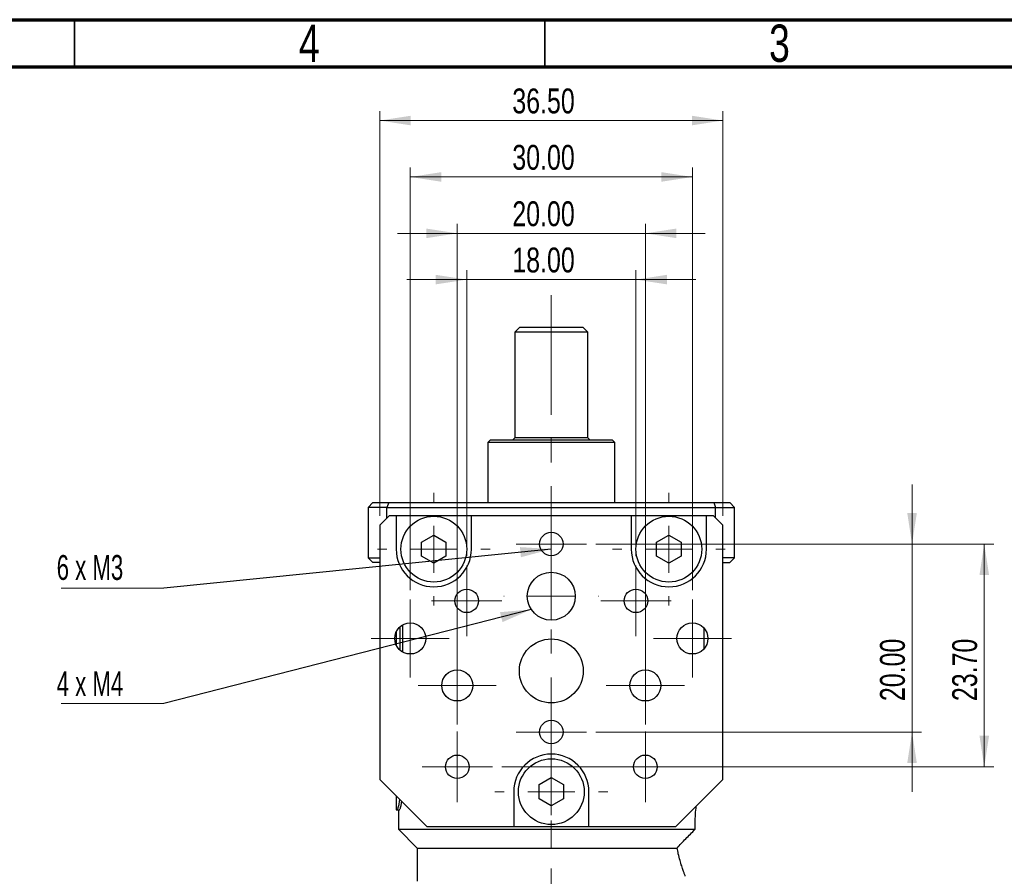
# Paper-space layout 'Sheet2' of a CAD drawing. Header units: millimetres. Extents: x 15 to 415, y 5 to 473.
# Tile 21 of 30: x 209 to 314, y 201 to 292. Entities that reach past the tile are written whole.
import ezdxf

# ---------------------------------------------------------------- set-up
doc = ezdxf.new("R2010")
doc.units = ezdxf.units.MM
doc.linetypes.add('CENTERX2', pattern=[20.32, 12.7, -2.54, 2.54, -2.54])
doc.styles.add('SLDTEXTSTYLE0', font='TXT', dxfattribs={"width": 0.75})
doc.styles.add('SLDTEXTSTYLE4', font='TXT', dxfattribs={"width": 0.666667})
doc.dimstyles.new('SLDDIMSTYLE2', dxfattribs={"dimtxt": 2.645833, "dimasz": 3.302, "dimexe": 0, "dimexo": 0.0625, "dimgap": 0.661458, "dimtad": 1, "dimrnd": 1e-09, "dimzin": 4, "dimdsep": 46, "dimtxsty": 'SLDTEXTSTYLE0', "dimsah": 1, "dimcen": 0.09, "dimadec": 0, "dimazin": 1, "dimtfac": 1, "dimtofl": 0, "dimtmove": 0, "dimatfit": 3, "dimfxl": 1, "dimfrac": 2, "dimtolj": 1, "dimtzin": 12, "dimarcsym": 0})
doc.dimstyles.new('SLDDIMSTYLE4', dxfattribs={"dimtxt": 0.18, "dimasz": 3.302, "dimexe": 0, "dimexo": 0.0625, "dimgap": 0, "dimtad": 0, "dimtih": 1, "dimtoh": 1, "dimdec": 0, "dimrnd": 1e-09, "dimzin": 0, "dimdsep": 46, "dimtxsty": 'Standard', "dimsah": 1, "dimcen": 0.09, "dimadec": 0, "dimazin": 0, "dimtfac": 3.302, "dimtdec": 0, "dimtofl": 0, "dimtmove": 0, "dimatfit": 3, "dimfxl": 1, "dimfrac": 2, "dimtolj": 1, "dimtzin": 0, "dimarcsym": 0})
doc.dimstyles.new('SLDDIMSTYLE9', dxfattribs={"dimtxt": 2.645833, "dimasz": 3.302, "dimexe": 0, "dimexo": 0.0625, "dimgap": 0.661458, "dimtad": 1, "dimrnd": 1e-09, "dimzin": 4, "dimdsep": 46, "dimtxsty": 'SLDTEXTSTYLE0', "dimsah": 1, "dimcen": 0.09, "dimadec": 0, "dimazin": 1, "dimtfac": 1, "dimtmove": 0, "dimatfit": 0, "dimfxl": 1, "dimfrac": 2, "dimtolj": 1, "dimtzin": 12, "dimarcsym": 0})

# ---------------------------------------------------------------- blocks, each defined once
blk = doc.blocks.new('_D_21')
at = {"color": 7, "linetype": 'Continuous', "lineweight": 0}
for p, q in [((247.45, 239.22), (247.45, 282.27)), ((283.95, 239.22), (283.95, 282.27)), ((247.45, 281.27), (283.95, 281.27))]:
    blk.add_line(p, q, dxfattribs=at)
at = {"color": 7, "linetype": 'Continuous', "lineweight": 18}
for points in [[(247.45, 281.27), (250.75, 280.76), (250.75, 281.78)], [(283.95, 281.27), (280.65, 281.78), (280.65, 280.76)]]:
    blk.add_solid(points, dxfattribs=at)
at = {"color": 7, "linetype": 'Continuous', "lineweight": 18, "insert": (261.55, 284.68), "char_height": 2.646, "attachment_point": 1, "style": 'SLDTEXTSTYLE0'}
blk.add_mtext('36.50', dxfattribs=at)
blk = doc.blocks.new('_D_22')
at = {"color": 7, "linetype": 'Continuous', "lineweight": 0}
for p, q in [((250.7, 231.32), (250.7, 276.27)), ((280.7, 231.32), (280.7, 276.27)), ((250.7, 275.27), (280.7, 275.27))]:
    blk.add_line(p, q, dxfattribs=at)
at = {"color": 7, "linetype": 'Continuous', "lineweight": 18}
for points in [[(250.7, 275.27), (254, 274.76), (254, 275.78)], [(280.7, 275.27), (277.4, 275.78), (277.4, 274.76)]]:
    blk.add_solid(points, dxfattribs=at)
at = {"color": 7, "linetype": 'Continuous', "lineweight": 18, "insert": (261.55, 278.68), "char_height": 2.646, "attachment_point": 1, "style": 'SLDTEXTSTYLE0'}
blk.add_mtext('30.00', dxfattribs=at)
blk = doc.blocks.new('_D_23')
at = {"color": 7, "linetype": 'Continuous', "lineweight": 0}
for p, q in [((255.7, 217.27), (255.7, 270.27)), ((275.7, 217.27), (275.7, 270.27)), ((255.7, 269.27), (249.35, 269.27)), ((255.7, 269.27), (275.7, 269.27)), ((275.7, 269.27), (282.05, 269.27))]:
    blk.add_line(p, q, dxfattribs=at)
at = {"color": 7, "linetype": 'Continuous', "lineweight": 18}
for points in [[(255.7, 269.27), (252.4, 269.78), (252.4, 268.76)], [(275.7, 269.27), (279, 268.76), (279, 269.78)]]:
    blk.add_solid(points, dxfattribs=at)
at = {"color": 7, "linetype": 'Continuous', "lineweight": 18, "insert": (261.55, 272.68), "char_height": 2.646, "attachment_point": 1, "style": 'SLDTEXTSTYLE0'}
blk.add_mtext('20.00', dxfattribs=at)
blk = doc.blocks.new('_D_24')
at = {"color": 7, "linetype": 'Continuous', "lineweight": 0}
for p, q in [((256.7, 234.92), (256.7, 265.35)), ((274.7, 234.92), (274.7, 265.35)), ((256.7, 264.35), (250.35, 264.35)), ((256.7, 264.35), (274.7, 264.35)), ((274.7, 264.35), (281.05, 264.35))]:
    blk.add_line(p, q, dxfattribs=at)
at = {"color": 7, "linetype": 'Continuous', "lineweight": 18}
for points in [[(256.7, 264.35), (253.4, 264.86), (253.4, 263.84)], [(274.7, 264.35), (278, 263.84), (278, 264.86)]]:
    blk.add_solid(points, dxfattribs=at)
at = {"color": 7, "linetype": 'Continuous', "lineweight": 18, "insert": (261.55, 267.76), "char_height": 2.646, "attachment_point": 1, "style": 'SLDTEXTSTYLE0'}
blk.add_mtext('18.00', dxfattribs=at)
blk = doc.blocks.new('_D_25')
at = {"color": 7, "linetype": 'Continuous', "lineweight": 0}
for p, q in [((270.45, 236.22), (312.74, 236.22)), ((311.74, 236.22), (311.74, 212.52)), ((260.45, 212.52), (312.74, 212.52))]:
    blk.add_line(p, q, dxfattribs=at)
at = {"color": 7, "linetype": 'Continuous', "lineweight": 18}
for points in [[(311.74, 236.22), (311.23, 232.92), (312.25, 232.92)], [(311.74, 212.52), (312.25, 215.82), (311.23, 215.82)]]:
    blk.add_solid(points, dxfattribs=at)
at = {"color": 7, "linetype": 'Continuous', "lineweight": 18, "insert": (308.33, 219.51), "char_height": 2.646, "attachment_point": 1, "rotation": 90, "style": 'SLDTEXTSTYLE0'}
blk.add_mtext('23.70', dxfattribs=at)
blk = doc.blocks.new('_D_26')
at = {"color": 7, "linetype": 'Continuous', "lineweight": 0}
for p, q in [((304.06, 236.22), (304.06, 242.57)), ((270.45, 236.22), (305.06, 236.22)), ((304.06, 216.22), (304.06, 236.22)), ((270.45, 216.22), (305.06, 216.22)), ((304.06, 216.22), (304.06, 209.87))]:
    blk.add_line(p, q, dxfattribs=at)
at = {"color": 7, "linetype": 'Continuous', "lineweight": 18}
for points in [[(304.06, 236.22), (304.57, 239.52), (303.55, 239.52)], [(304.06, 216.22), (303.55, 212.92), (304.57, 212.92)]]:
    blk.add_solid(points, dxfattribs=at)
at = {"color": 7, "linetype": 'Continuous', "lineweight": 18, "insert": (300.65, 219.51), "char_height": 2.646, "attachment_point": 1, "rotation": 90, "style": 'SLDTEXTSTYLE0'}
blk.add_mtext('20.00', dxfattribs=at)
blk = doc.blocks.new('SW_NOTE_0_11')
at = {"color": 0, "linetype": 'Continuous', "lineweight": 0}
blk.add_line((-10.92, 0), (0, 0), dxfattribs=at)
at = {"color": 0, "linetype": 'Continuous', "lineweight": 0, "insert": (-11.4, 3.51), "char_height": 2.646, "attachment_point": 1, "style": 'SLDTEXTSTYLE4'}
blk.add_mtext('6 x M3', dxfattribs=at)
blk = doc.blocks.new('SW_NOTE_0_12')
at = {"color": 0, "linetype": 'Continuous', "lineweight": 0}
blk.add_line((-10.92, 0), (0, 0), dxfattribs=at)
at = {"color": 0, "linetype": 'Continuous', "lineweight": 0, "insert": (-11.4, 3.42), "char_height": 2.646, "attachment_point": 1, "style": 'SLDTEXTSTYLE4'}
blk.add_mtext('4 x M4', dxfattribs=at)
blk = doc.blocks.new('SW_CENTERMARKSYMBOL_6')
at = {"color": 0, "linetype": 'Continuous', "lineweight": 18}
for p, q in [((0, 5), (0, 6)), ((0, 0), (0, 2.5)), ((-5, 0), (-6, 0)), ((0, 0), (-2.5, 0)), ((0, 0), (0, -2.5)), ((0, 0), (2.5, 0)), ((5, 0), (6, 0)), ((0, -5), (0, -6))]:
    blk.add_line(p, q, dxfattribs=at)
blk = doc.blocks.new('SW_CENTERMARKSYMBOL_7')
at = {"color": 0, "linetype": 'Continuous', "lineweight": 18}
for p, q in [((0, 5), (0, 6)), ((0, 0), (0, 2.5)), ((-5, 0), (-6, 0)), ((0, 0), (-2.5, 0)), ((0, 0), (0, -2.5)), ((0, 0), (2.5, 0)), ((5, 0), (6, 0)), ((0, -5), (0, -6))]:
    blk.add_line(p, q, dxfattribs=at)
blk = doc.blocks.new('SW_CENTERMARKSYMBOL_8')
at = {"color": 0, "linetype": 'Continuous', "lineweight": 18}
for p, q in [((0, 2.5), (0, 3.75)), ((0, 0), (0, 2.5)), ((-2.5, 0), (-3.75, 0)), ((0, 0), (-2.5, 0)), ((0, 0), (0, -2.5)), ((0, 0), (2.5, 0)), ((2.5, 0), (3.75, 0)), ((0, -2.5), (0, -3.75))]:
    blk.add_line(p, q, dxfattribs=at)
blk = doc.blocks.new('SW_CENTERMARKSYMBOL_9')
at = {"color": 0, "linetype": 'Continuous', "lineweight": 18}
for p, q in [((0, 5), (0, 5.0527)), ((0, 0), (0, 2.5)), ((-5, 0), (-5.0527, 0)), ((0, 0), (-2.5, 0)), ((0, 0), (0, -2.5)), ((0, 0), (2.5, 0)), ((5, 0), (5.0527, 0)), ((0, -5), (0, -5.0527))]:
    blk.add_line(p, q, dxfattribs=at)
blk = doc.blocks.new('SW_CENTERMARKSYMBOL_10')
at = {"color": 0, "linetype": 'Continuous', "lineweight": 18}
for p, q in [((0, 2.5), (0, 3.75)), ((0, 0), (0, 2.5)), ((-2.5, 0), (-3.75, 0)), ((0, 0), (-2.5, 0)), ((0, 0), (0, -2.5)), ((0, 0), (2.5, 0)), ((2.5, 0), (3.75, 0)), ((0, -2.5), (0, -3.75))]:
    blk.add_line(p, q, dxfattribs=at)
blk = doc.blocks.new('SW_CENTERMARKSYMBOL_11')
at = {"color": 0, "linetype": 'Continuous', "lineweight": 18}
for p, q in [((0, 2.5), (0, 4.15)), ((0, 0), (0, 2.5)), ((-2.5, 0), (-4.15, 0)), ((0, 0), (-2.5, 0)), ((0, 0), (0, -2.5)), ((0, 0), (2.5, 0)), ((2.5, 0), (4.15, 0)), ((0, -2.5), (0, -4.15))]:
    blk.add_line(p, q, dxfattribs=at)
blk = doc.blocks.new('SW_CENTERMARKSYMBOL_12')
at = {"color": 0, "linetype": 'Continuous', "lineweight": 18}
for p, q in [((0, 2.5), (0, 4.15)), ((0, 0), (0, 2.5)), ((-2.5, 0), (-4.15, 0)), ((0, 0), (-2.5, 0)), ((0, 0), (0, -2.5)), ((0, 0), (2.5, 0)), ((2.5, 0), (4.15, 0)), ((0, -2.5), (0, -4.15))]:
    blk.add_line(p, q, dxfattribs=at)
blk = doc.blocks.new('SW_CENTERMARKSYMBOL_13')
at = {"color": 0, "linetype": 'Continuous', "lineweight": 18}
for p, q in [((0, 2.5), (0, 3.75)), ((0, 0), (0, 2.5)), ((-2.5, 0), (-3.75, 0)), ((0, 0), (-2.5, 0)), ((0, 0), (0, -2.5)), ((0, 0), (2.5, 0)), ((2.5, 0), (3.75, 0)), ((0, -2.5), (0, -3.75))]:
    blk.add_line(p, q, dxfattribs=at)
blk = doc.blocks.new('SW_CENTERMARKSYMBOL_14')
at = {"color": 0, "linetype": 'Continuous', "lineweight": 18}
for p, q in [((0, 2.5), (0, 3.75)), ((0, 0), (0, 2.5)), ((-2.5, 0), (-3.75, 0)), ((0, 0), (-2.5, 0)), ((0, 0), (0, -2.5)), ((0, 0), (2.5, 0)), ((2.5, 0), (3.75, 0)), ((0, -2.5), (0, -3.75))]:
    blk.add_line(p, q, dxfattribs=at)
blk = doc.blocks.new('SW_CENTERMARKSYMBOL_15')
at = {"color": 0, "linetype": 'Continuous', "lineweight": 18}
for p, q in [((0, 5), (0, 6)), ((0, 0), (0, 2.5)), ((-5, 0), (-6, 0)), ((0, 0), (-2.5, 0)), ((0, 0), (0, -2.5)), ((0, 0), (2.5, 0)), ((5, 0), (6, 0)), ((0, -5), (0, -6))]:
    blk.add_line(p, q, dxfattribs=at)
blk = doc.blocks.new('SW_CENTERMARKSYMBOL_16')
at = {"color": 0, "linetype": 'Continuous', "lineweight": 18}
for p, q in [((0, 2.5), (0, 3.75)), ((0, 0), (0, 2.5)), ((-2.5, 0), (-3.75, 0)), ((0, 0), (-2.5, 0)), ((0, 0), (0, -2.5)), ((0, 0), (2.5, 0)), ((2.5, 0), (3.75, 0)), ((0, -2.5), (0, -3.75))]:
    blk.add_line(p, q, dxfattribs=at)
blk = doc.blocks.new('SW_CENTERMARKSYMBOL_17')
at = {"color": 0, "linetype": 'Continuous', "lineweight": 18}
for p, q in [((0, 2.5), (0, 4.15)), ((0, 0), (0, 2.5)), ((-2.5, 0), (-4.15, 0)), ((0, 0), (-2.5, 0)), ((0, 0), (0, -2.5)), ((0, 0), (2.5, 0)), ((2.5, 0), (4.15, 0)), ((0, -2.5), (0, -4.15))]:
    blk.add_line(p, q, dxfattribs=at)
blk = doc.blocks.new('SW_CENTERMARKSYMBOL_18')
at = {"color": 0, "linetype": 'Continuous', "lineweight": 18}
for p, q in [((0, 2.5), (0, 4.15)), ((0, 0), (0, 2.5)), ((-2.5, 0), (-4.15, 0)), ((0, 0), (-2.5, 0)), ((0, 0), (0, -2.5)), ((0, 0), (2.5, 0)), ((2.5, 0), (4.15, 0)), ((0, -2.5), (0, -4.15))]:
    blk.add_line(p, q, dxfattribs=at)
blk = doc.blocks.new('SW_CENTERMARKSYMBOL_19')
at = {"color": 0, "linetype": 'Continuous', "lineweight": 18}
for p, q in [((0, 2.5), (0, 3.75)), ((0, 0), (0, 2.5)), ((-2.5, 0), (-3.75, 0)), ((0, 0), (-2.5, 0)), ((0, 0), (0, -2.5)), ((0, 0), (2.5, 0)), ((2.5, 0), (3.75, 0)), ((0, -2.5), (0, -3.75))]:
    blk.add_line(p, q, dxfattribs=at)

psp = doc.layouts.new('Sheet2')

# ---------------------------------------------------------------- linework, layer by layer
at = {"color": 7, "linetype": 'Continuous', "lineweight": 70}
for p, q in [((15, 292), (415, 292)), ((20, 287), (410, 287))]:
    psp.add_line(p, q, dxfattribs=at)
at = {"color": 7, "linetype": 'Continuous', "lineweight": 35}
for p, q in [((215, 292), (215, 287)), ((215, 287), (215, 292)), ((265, 287), (265, 292))]:
    psp.add_line(p, q, dxfattribs=at)
at = {"color": 7, "linetype": 'CENTERX2', "lineweight": 18}
psp.add_line((265.699, 262.678), (265.699, 137.079), dxfattribs=at)
at = {"color": 7, "linetype": 'Continuous', "lineweight": 25}
for p, q in [((262.324, 259.272), (261.824, 258.772)), ((261.824, 258.772), (261.824, 247.522)), ((269.574, 258.772), (261.824, 258.772)), ((265.699, 259.272), (262.324, 259.272)), ((269.074, 259.272), (265.699, 259.272)), ((269.574, 258.772), (269.074, 259.272)), ((269.574, 247.522), (269.574, 258.772)), ((259.199, 247.272), (258.949, 247.022)), ((272.199, 247.272), (259.199, 247.272)), ((261.824, 247.522), (261.574, 247.272)), ((269.574, 247.522), (261.824, 247.522)), ((269.824, 247.272), (269.574, 247.522)), ((272.449, 247.022), (272.199, 247.272)), ((258.949, 247.022), (258.949, 240.622)), ((272.449, 247.022), (258.949, 247.022)), ((272.449, 240.622), (272.449, 247.022)), ((246.224, 240.122), (246.724, 240.622)), ((246.224, 240.122), (246.224, 234.747)), ((248.224, 240.122), (246.224, 240.122)), ((246.724, 240.622), (248.431, 240.622)), ((248.431, 240.622), (248.224, 240.122)), ((248.224, 238.997), (248.224, 240.122)), ((248.224, 240.122), (283.173, 240.122)), ((248.431, 240.622), (282.966, 240.622)), ((282.966, 240.622), (283.173, 240.122)), ((282.966, 240.622), (284.673, 240.622)), ((283.173, 238.997), (283.173, 240.122)), ((283.173, 240.122), (285.173, 240.122)), ((284.673, 240.622), (285.173, 240.122)), ((285.173, 234.747), (285.173, 240.122)), ((247.449, 238.222), (248.449, 239.222)), ((249.199, 239.222), (248.449, 239.222)), ((249.199, 239.222), (249.199, 235.672)), ((257.199, 239.222), (249.199, 239.222)), ((257.199, 235.672), (257.199, 239.222)), ((274.199, 239.222), (257.199, 239.222)), ((274.199, 239.222), (274.199, 235.672)), ((282.199, 239.222), (274.199, 239.222)), ((282.199, 235.672), (282.199, 239.222)), ((282.949, 239.222), (282.199, 239.222)), ((282.949, 239.222), (283.949, 238.222)), ((247.449, 238.222), (247.449, 211.172)), ((283.949, 211.172), (283.949, 238.222)), ((251.9, 236.422), (253.199, 237.172)), ((253.199, 237.172), (254.498, 236.422)), ((276.9, 236.422), (278.199, 237.172)), ((278.199, 237.172), (279.498, 236.422)), ((251.9, 234.922), (251.9, 236.422)), ((254.498, 236.422), (254.498, 234.922)), ((276.9, 234.922), (276.9, 236.422)), ((279.498, 236.422), (279.498, 234.922)), ((246.724, 234.247), (246.224, 234.747)), ((246.224, 234.747), (247.449, 234.747)), ((253.199, 234.172), (251.9, 234.922)), ((254.498, 234.922), (253.199, 234.172)), ((278.199, 234.172), (276.9, 234.922)), ((279.498, 234.922), (278.199, 234.172)), ((285.173, 234.747), (283.949, 234.747)), ((285.173, 234.747), (284.673, 234.247)), ((247.449, 234.247), (246.724, 234.247)), ((283.949, 234.247), (284.673, 234.247)), ((249.633, 224.912), (249.633, 227.432)), ((249.877, 227.602), (249.877, 224.741)), ((281.949, 225.095), (281.949, 227.249)), ((249.199, 226.859), (249.199, 225.484)), ((247.449, 211.172), (252.449, 206.172)), ((264.4, 210.622), (265.699, 211.372)), ((264.4, 209.122), (264.4, 210.622)), ((265.699, 211.372), (266.998, 210.622)), ((266.998, 210.622), (266.998, 209.122)), ((278.949, 206.172), (283.949, 211.172)), ((249.199, 209.422), (249.199, 207.961)), ((261.699, 209.872), (261.699, 206.172)), ((269.699, 206.172), (269.699, 209.872)), ((265.699, 208.372), (264.4, 209.122)), ((266.998, 209.122), (265.699, 208.372)), ((249.199, 207.961), (249.296, 207.961)), ((249.296, 207.961), (249.541, 207.961)), ((249.449, 207.961), (249.449, 205.872)), ((249.449, 205.872), (251.449, 203.872)), ((249.449, 205.872), (280.998, 205.872)), ((252.449, 206.172), (261.699, 206.172)), ((261.699, 206.172), (269.699, 206.172)), ((269.699, 206.172), (278.949, 206.172)), ((251.449, 203.872), (251.449, 200.372)), ((251.449, 203.872), (279.08, 203.872))]:
    psp.add_line(p, q, dxfattribs=at)
for centre, radius in [((253.199, 235.672), 3.5), ((278.199, 235.672), 3.5), ((265.699, 236.222), 1.25), ((265.699, 230.672), 2.553), ((256.699, 230.172), 1.25), ((274.699, 230.172), 1.25), ((250.699, 226.172), 1.65), ((280.699, 226.172), 1.65), ((265.699, 222.722), 3.4), ((255.699, 221.172), 1.65), ((275.699, 221.172), 1.65), ((265.699, 216.222), 1.25), ((255.699, 212.522), 1.25), ((275.699, 212.522), 1.25), ((265.699, 209.872), 3.5)]:
    psp.add_circle(centre, radius, dxfattribs=at)
for centre, start, end in [((253.199, 235.672), 180, 0), ((278.199, 235.672), 180, 0), ((265.699, 209.872), 0, 180)]:
    psp.add_arc(centre, 4, start, end, dxfattribs=at)
for points, knots in [([(249.296, 207.961), (249.323, 207.982), (249.377, 208.025), (249.478, 208.373), (249.553, 208.732), (249.575, 208.991), (249.579, 209.041)], [0, 0, 0, 0, 0.3091332, 0.6183316, 0.9263509, 1, 1, 1, 1]), ([(249.541, 207.961), (249.568, 207.983), (249.621, 208.028), (249.72, 208.344), (249.773, 208.672), (249.797, 208.823)], [0, 0, 0, 0, 0.3500767, 0.7002294, 1, 1, 1, 1]), ([(280.998, 205.872), (280.994, 206.038), (280.983, 206.499), (281.009, 207.262), (281.06, 207.929), (281.11, 208.273), (281.12, 208.343)], [0, 0, 0, 0, 0.1981999, 0.5479866, 0.9083232, 1, 1, 1, 1]), ([(279.08, 203.872), (279.226, 204.036), (279.52, 204.365), (279.992, 204.865), (280.485, 205.369), (280.826, 205.704), (280.998, 205.872)], [0, 0, 0, 0, 0.2458894, 0.493594, 0.7461267, 1, 1, 1, 1]), ([(279.949, 200.872), (279.943, 200.885), (279.933, 200.913), (279.849, 201.133), (279.724, 201.48), (279.564, 201.953), (279.384, 202.552), (279.215, 203.199), (279.12, 203.67), (279.08, 203.872)], [0, 0, 0, 0, 0.143546, 0.2914341, 0.4349341, 0.5822987, 0.731627, 0.8849476, 1, 1, 1, 1])]:
    psp.add_open_spline(points, degree=3, knots=knots, dxfattribs=at)

# ---------------------------------------------------------------- block references
at = {"color": 7, "linetype": 'Continuous', "lineweight": 0}
for name, p in [('SW_CENTERMARKSYMBOL_6', (253.199, 235.672)), ('SW_CENTERMARKSYMBOL_7', (278.199, 235.672)), ('SW_CENTERMARKSYMBOL_8', (265.699, 236.222)), ('SW_CENTERMARKSYMBOL_9', (265.699, 230.672)), ('SW_NOTE_0_11', (224.496, 231.54)), ('SW_CENTERMARKSYMBOL_19', (256.699, 230.172)), ('SW_CENTERMARKSYMBOL_10', (274.699, 230.172)), ('SW_CENTERMARKSYMBOL_18', (250.699, 226.172)), ('SW_CENTERMARKSYMBOL_11', (280.699, 226.172)), ('SW_CENTERMARKSYMBOL_17', (255.699, 221.172)), ('SW_CENTERMARKSYMBOL_12', (275.699, 221.172)), ('SW_NOTE_0_12', (224.496, 219.273)), ('SW_CENTERMARKSYMBOL_14', (265.699, 216.222)), ('SW_CENTERMARKSYMBOL_16', (255.699, 212.522)), ('SW_CENTERMARKSYMBOL_15', (265.699, 209.872)), ('SW_CENTERMARKSYMBOL_13', (275.699, 212.522))]:
    psp.add_blockref(name, p, dxfattribs=at)

# ---------------------------------------------------------------- texts
at = {"color": 7, "linetype": 'Continuous', "lineweight": 0, "char_height": 3.969, "attachment_point": 2, "style": 'SLDTEXTSTYLE0'}
for s, insert in [('4', (239.96, 291.484)), ('3', (289.96, 291.484))]:
    psp.add_mtext(s, dxfattribs=dict(at, insert=insert))

# ---------------------------------------------------------------- dimensions: what is measured, and where the dimension line sits
at = {"color": 7, "linetype": 'Continuous', "lineweight": 18}
for base, p1, p2, dimstyle, picture, middle in [((283.949, 281.272), (247.449, 238.222), (283.949, 238.222), 'SLDDIMSTYLE2', '_D_21', (265.947, 281.272)), ((280.699, 275.272), (250.699, 230.322), (280.699, 230.322), 'SLDDIMSTYLE2', '_D_22', (265.947, 275.272)), ((275.699, 269.272), (255.699, 216.272), (275.699, 216.272), 'SLDDIMSTYLE9', '_D_23', (265.947, 269.272)), ((274.699, 264.347), (256.699, 233.922), (274.699, 233.922), 'SLDDIMSTYLE9', '_D_24', (265.947, 264.347))]:
    dim = psp.add_linear_dim(base=base, p1=p1, p2=p2, dimstyle=dimstyle, dxfattribs=at)
    dim.commit()
    dim.dimension.update_dxf_attribs({"geometry": picture, "text_midpoint": middle, "dimtype": 160})
for base, p1, p2, dimstyle, picture, middle in [((304.063, 236.222), (269.449, 216.222), (269.449, 236.222), 'SLDDIMSTYLE9', '_D_26', (304.063, 223.906)), ((311.743, 212.522), (269.449, 236.222), (259.449, 212.522), 'SLDDIMSTYLE2', '_D_25', (311.743, 223.906))]:
    dim = psp.add_linear_dim(base=base, p1=p1, p2=p2, angle=90, dimstyle=dimstyle, dxfattribs=at)
    dim.commit()
    dim.dimension.update_dxf_attribs({"geometry": picture, "text_midpoint": middle, "dimtype": 160})

# ---------------------------------------------------------------- leaders
at = {"color": 7, "linetype": 'Continuous', "lineweight": 0}
for points in [[(265.699, 235.684), (224.496, 231.54)], [(263.572, 229.26), (224.496, 219.273)]]:
    psp.add_leader(points, dimstyle='SLDDIMSTYLE4', dxfattribs=at)

doc.saveas('drawing.dxf')
